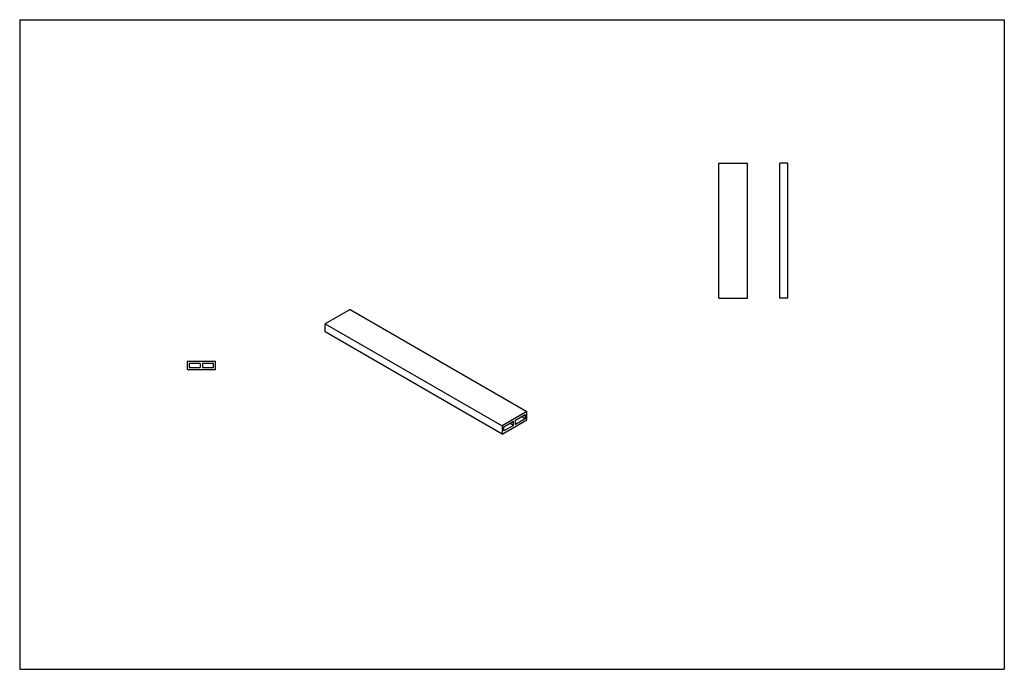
# Model space of a CAD drawing. Header units: millimetres. Extents: x 12606 to 15018, y -6885 to -5296.
import ezdxf

# ---------------------------------------------------------------- set-up
doc = ezdxf.new("R2010")
doc.units = ezdxf.units.MM
doc.layers.add('Wall', color=4, linetype='Continuous', lineweight=30)

msp = doc.modelspace()

# ---------------------------------------------------------------- hatches: boundary and pattern name
at = {"layer": 'Wall'}
h = msp.add_hatch(color=2, dxfattribs=at)
h.dxf.hatch_style = 1
h.paths.add_polyline_path([(13807.3, -6283.7), (13815.9, -6288.7), (13815.9, -6278.7)])
h.paths.add_polyline_path([(13844.1, -6272.4), (13844.1, -6262.4), (13835.4, -6267.4)])

# ---------------------------------------------------------------- linework, layer by layer
at = {"layer": 'Wall', "color": 5}
for p, q in [((12606.4, -5296.1), (12606.4, -6885.5)), ((12606.4, -5296.1), (15017.5, -5296.1)), ((15017.5, -5296.1), (15017.5, -6885.5)), ((12606.4, -6885.5), (15017.5, -6885.5))]:
    msp.add_line(p, q, dxfattribs=at)
at = {"layer": 'Wall'}
for p, q in [((14318.5, -5977.4), (14318.5, -5647.4)), ((14318.5, -5647.4), (14388.5, -5647.4)), ((14388.5, -5977.4), (14388.5, -5647.4)), ((14467.5, -5977.4), (14467.5, -5647.4)), ((14487.5, -5647.4), (14467.5, -5647.4)), ((14487.5, -5977.4), (14487.5, -5647.4)), ((14318.5, -5977.4), (14388.5, -5977.4)), ((14487.5, -5977.4), (14467.5, -5977.4)), ((13415.4, -6004.9), (13354.8, -6039.9)), ((13415.4, -6004.9), (13848.4, -6254.9)), ((13354.8, -6059.9), (13354.8, -6039.9)), ((13354.8, -6039.9), (13787.8, -6289.9)), ((13787.8, -6309.9), (13354.8, -6059.9)), ((13016.2, -6132.2), (13016.2, -6152.2)), ((13086.2, -6132.2), (13016.2, -6132.2)), ((13021.2, -6137.2), (13021.2, -6147.2)), ((13048.7, -6137.2), (13021.2, -6137.2)), ((13021.2, -6147.2), (13048.7, -6147.2)), ((13048.7, -6137.2), (13048.7, -6147.2)), ((13081.2, -6137.2), (13053.7, -6137.2)), ((13053.7, -6137.2), (13053.7, -6147.2)), ((13053.7, -6147.2), (13081.2, -6147.2)), ((13081.2, -6147.2), (13081.2, -6137.2)), ((13086.2, -6152.2), (13086.2, -6132.2)), ((13016.2, -6152.2), (13086.2, -6152.2)), ((13848.4, -6254.9), (13787.8, -6289.9)), ((13820.3, -6276.2), (13844.1, -6262.4)), ((13844.1, -6272.4), (13835.4, -6267.4)), ((13844.1, -6262.4), (13844.1, -6272.4)), ((13848.4, -6274.9), (13848.4, -6254.9)), ((13787.8, -6309.9), (13848.4, -6274.9)), ((13787.8, -6289.9), (13787.8, -6309.9)), ((13792.1, -6292.4), (13815.9, -6278.7)), ((13815.9, -6288.7), (13792.1, -6302.4)), ((13792.1, -6302.4), (13792.1, -6292.4)), ((13815.9, -6288.7), (13807.3, -6283.7)), ((13815.9, -6288.7), (13815.9, -6278.7)), ((13844.1, -6272.4), (13820.3, -6286.2)), ((13820.3, -6286.2), (13820.3, -6276.2)), ((13820.3, -6286.2), (13820.3, -6276.2))]:
    msp.add_line(p, q, dxfattribs=at)

doc.saveas('drawing.dxf')
